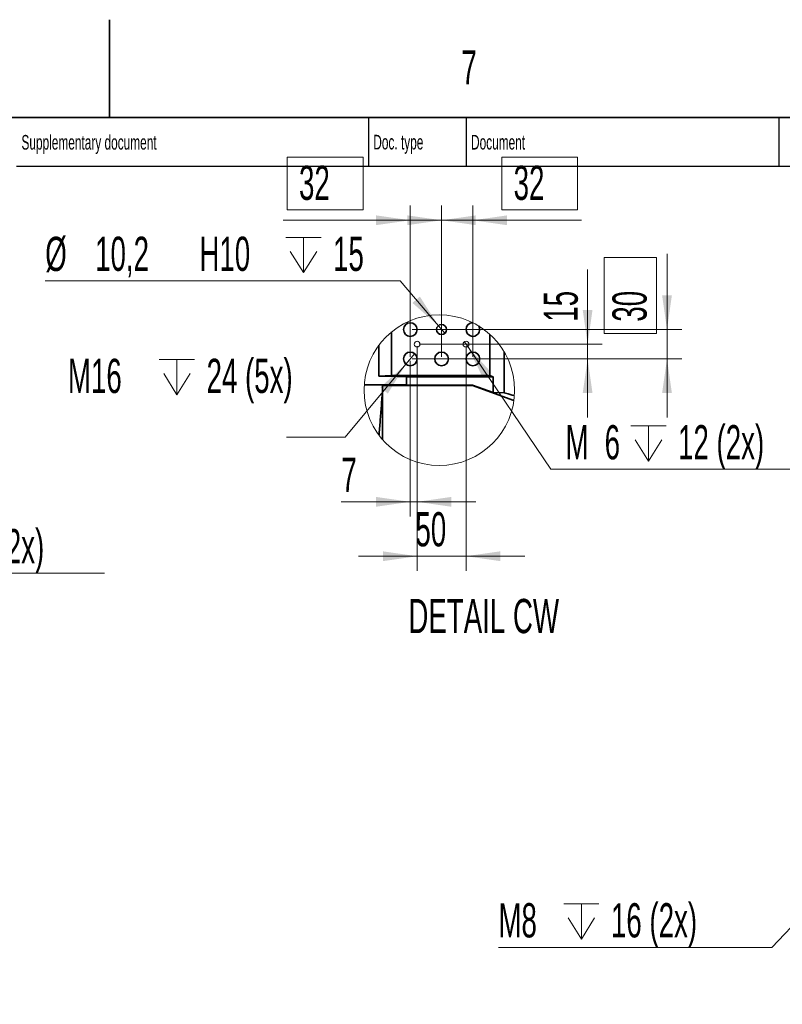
# Model space of a CAD drawing. Header units: millimetres. Extents: x 0 to 11920, y 0 to 8400.
# Tile 117 of 121: x 8766 to 10327, y 6385 to 8400. Entities that reach past the tile are written whole.
import ezdxf

# ---------------------------------------------------------------- set-up
doc = ezdxf.new("R2010")
doc.units = ezdxf.units.MM
doc.header["$LTSCALE"] = 20
doc.styles.add('SLDTEXTSTYLE0', font='TXT', dxfattribs={"width": 0.605})
doc.dimstyles.new('SLDDIMSTYLE11', dxfattribs={"dimtxt": 70, "dimasz": 70, "dimexe": 0, "dimexo": 0.0625, "dimgap": 17.5, "dimtad": 1, "dimdec": 1, "dimlfac": 0.5, "dimrnd": 1e-09, "dimzin": 12, "dimdsep": 46, "dimtxsty": 'SLDTEXTSTYLE0', "dimsah": 1, "dimcen": 0.09, "dimadec": 0, "dimazin": 3, "dimtfac": 1, "dimtmove": 0, "dimatfit": 0, "dimfxl": 1, "dimfrac": 2, "dimtolj": 1, "dimtzin": 12, "dimarcsym": 0})
doc.dimstyles.new('SLDDIMSTYLE14', dxfattribs={"dimtxt": 70, "dimasz": 70, "dimexe": 0, "dimexo": 0.0625, "dimgap": 17.5, "dimtad": 0, "dimtih": 1, "dimtoh": 1, "dimdec": 1, "dimlfac": 0.5, "dimrnd": 1e-09, "dimzin": 12, "dimdsep": 46, "dimtxsty": 'SLDTEXTSTYLE0', "dimblk1": 'NONE', "dimsah": 1, "dimcen": 0, "dimadec": 0, "dimazin": 3, "dimtfac": 1, "dimtmove": 0, "dimatfit": 3, "dimldrblk": 'NONE', "dimfxl": 1, "dimfrac": 2, "dimtolj": 1, "dimtzin": 12, "dimarcsym": 0})
doc.dimstyles.new('SLDDIMSTYLE18', dxfattribs={"dimtxt": 70, "dimasz": 70, "dimexe": 0, "dimexo": 0.0625, "dimgap": -17.5, "dimtad": 1, "dimdec": 1, "dimlfac": 0.5, "dimrnd": 1e-09, "dimzin": 12, "dimdsep": 46, "dimtxsty": 'SLDTEXTSTYLE0', "dimsah": 1, "dimcen": 0.09, "dimadec": 0, "dimazin": 3, "dimtfac": 1, "dimtmove": 0, "dimatfit": 0, "dimfxl": 1, "dimfrac": 2, "dimtolj": 1, "dimarcsym": 0})
doc.dimstyles.new('SLDDIMSTYLE20', dxfattribs={"dimtxt": 70, "dimasz": 70, "dimexe": 0, "dimexo": 0.0625, "dimgap": 17.5, "dimtad": 0, "dimtih": 1, "dimtoh": 1, "dimdec": 1, "dimlfac": 0.5, "dimrnd": 1e-09, "dimzin": 12, "dimdsep": 46, "dimtxsty": 'SLDTEXTSTYLE0', "dimblk1": 'NONE', "dimsah": 1, "dimcen": 0, "dimadec": 0, "dimazin": 3, "dimtfac": 1, "dimtmove": 0, "dimatfit": 3, "dimldrblk": 'NONE', "dimfxl": 1, "dimfrac": 2, "dimtolj": 1, "dimtzin": 12, "dimarcsym": 0})

# ---------------------------------------------------------------- blocks, each defined once
blk = doc.blocks.new('SW_SYMBOL_HOLE_DEPTH')
at = {"color": 0, "linetype": 'Continuous', "lineweight": 18}
for p, q in [((0, 17500), (16000, 17500)), ((8000, 17500), (8000, 1500)), ((2000, 11100), (8000, 1500)), ((14000, 11100), (8000, 1500))]:
    blk.add_line(p, q, dxfattribs=at)
blk = doc.blocks.new('_D_64')
at = {"color": 7, "linetype": 'Continuous', "lineweight": 0}
for p, q in [((10700.7, 6919), (10689.3, 6907)), ((10689.3, 6907), (10305.6, 6501.8)), ((10305.6, 6501.8), (9746.1, 6501.8))]:
    blk.add_line(p, q, dxfattribs=at)
at = {"color": 7, "linetype": 'Continuous', "lineweight": 18}
blk.add_solid([(10689.3, 6907), (10633.9, 6863), (10648.4, 6849.3)], dxfattribs=at)
at = {"color": 7, "linetype": 'Continuous', "lineweight": 18, "xscale": 0.0045117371, "yscale": 0.0045117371, "zscale": 0.0045117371}
blk.add_blockref('SW_SYMBOL_HOLE_DEPTH', (9879.7, 6512), dxfattribs=at)
at = {"color": 7, "linetype": 'Continuous', "lineweight": 18, "char_height": 70, "attachment_point": 1, "style": 'SLDTEXTSTYLE0'}
for s, insert in [('M8', (9746.1, 6592.3)), ('16 (2x)', (9976.4, 6592.3))]:
    blk.add_mtext(s, dxfattribs=dict(at, insert=insert))
blk = doc.blocks.new('_None')
blk = doc.blocks.new('_D_109')
at = {"color": 7, "linetype": 'Continuous', "lineweight": 0}
for p, q in [((8128.6, 7657.8), (8135.1, 7647.7)), ((8135.1, 7647.7), (8380.2, 7267.4)), ((8380.2, 7267.4), (8939.7, 7267.4))]:
    blk.add_line(p, q, dxfattribs=at)
at = {"color": 7, "linetype": 'Continuous', "lineweight": 18}
blk.add_solid([(8135.1, 7647.7), (8164.6, 7583.4), (8181.4, 7594.3)], dxfattribs=at)
at = {"color": 7, "linetype": 'Continuous', "lineweight": 18, "xscale": 0.0045117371, "yscale": 0.0045117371, "zscale": 0.0045117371}
blk.add_blockref('SW_SYMBOL_HOLE_DEPTH', (8543.7, 7277.5), dxfattribs=at)
at = {"color": 7, "linetype": 'Continuous', "lineweight": 18, "char_height": 70, "attachment_point": 1, "style": 'SLDTEXTSTYLE0'}
for s, insert in [('M', (8410.2, 7357.8)), ('6', (8490.3, 7357.8)), ('12 (2x)', (8640.4, 7357.8))]:
    blk.add_mtext(s, dxfattribs=dict(at, insert=insert))
blk = doc.blocks.new('_D_120')
at = {"color": 7, "linetype": 'Continuous', "lineweight": 0}
for p, q in [((9676.4, 7741), (9683.2, 7731.1)), ((9683.2, 7731.1), (9853.4, 7480)), ((9853.4, 7480), (10412.9, 7480))]:
    blk.add_line(p, q, dxfattribs=at)
at = {"color": 7, "linetype": 'Continuous', "lineweight": 18}
blk.add_solid([(9683.2, 7731.1), (9714.2, 7667.5), (9730.7, 7678.7)], dxfattribs=at)
at = {"color": 7, "linetype": 'Continuous', "lineweight": 18, "xscale": 0.0045117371, "yscale": 0.0045117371, "zscale": 0.0045117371}
blk.add_blockref('SW_SYMBOL_HOLE_DEPTH', (10017, 7490.2), dxfattribs=at)
at = {"color": 7, "linetype": 'Continuous', "lineweight": 18, "char_height": 70, "attachment_point": 1, "style": 'SLDTEXTSTYLE0'}
for s, insert in [('12 (2x)', (10113.7, 7570.5)), ('M', (9883.4, 7570.5)), ('6', (9963.5, 7570.5))]:
    blk.add_mtext(s, dxfattribs=dict(at, insert=insert))
blk = doc.blocks.new('_D_121')
at = {"color": 7, "linetype": 'Continuous', "lineweight": 0}
for p, q in [((9579.8, 7732), (9579.8, 7383.5)), ((9565.8, 7702), (9565.8, 7383.5)), ((9565.8, 7413.5), (9424.6, 7413.5)), ((9579.8, 7413.5), (9565.8, 7413.5)), ((9579.8, 7413.5), (9699.8, 7413.5))]:
    blk.add_line(p, q, dxfattribs=at)
at = {"color": 7, "linetype": 'Continuous', "lineweight": 18}
for points in [[(9565.8, 7413.5), (9495.8, 7423.5), (9495.8, 7403.5)], [(9579.8, 7413.5), (9649.8, 7403.5), (9649.8, 7423.5)]]:
    blk.add_solid(points, dxfattribs=at)
at = {"color": 7, "linetype": 'Continuous', "lineweight": 18, "insert": (9424.6, 7503.7), "char_height": 70, "attachment_point": 1, "style": 'SLDTEXTSTYLE0'}
blk.add_mtext('7', dxfattribs=at)
blk = doc.blocks.new('_D_122')
at = {"color": 7, "linetype": 'Continuous', "lineweight": 0}
for p, q in [((9928.6, 7736), (9928.6, 7889)), ((9583.8, 7736), (9958.6, 7736)), ((9928.6, 7736), (9928.6, 7706)), ((9569.8, 7706), (9958.6, 7706)), ((9928.6, 7706), (9928.6, 7586))]:
    blk.add_line(p, q, dxfattribs=at)
at = {"color": 7, "linetype": 'Continuous', "lineweight": 18}
for points in [[(9928.6, 7736), (9938.6, 7806), (9918.6, 7806)], [(9928.6, 7706), (9918.6, 7636), (9938.6, 7636)]]:
    blk.add_solid(points, dxfattribs=at)
at = {"color": 7, "linetype": 'Continuous', "lineweight": 18, "insert": (9838.4, 7782.1), "char_height": 70, "attachment_point": 1, "rotation": 90, "style": 'SLDTEXTSTYLE0'}
blk.add_mtext('15', dxfattribs=at)
blk = doc.blocks.new('_D_123')
at = {"color": 7, "linetype": 'Continuous', "lineweight": 0}
for p, q in [((9579.8, 7732), (9579.8, 7272.2)), ((9679.8, 7732), (9679.8, 7272.2)), ((9579.8, 7302.2), (9459.8, 7302.2)), ((9579.8, 7302.2), (9679.8, 7302.2)), ((9679.8, 7302.2), (9799.8, 7302.2))]:
    blk.add_line(p, q, dxfattribs=at)
at = {"color": 7, "linetype": 'Continuous', "lineweight": 18}
for points in [[(9579.8, 7302.2), (9509.8, 7312.2), (9509.8, 7292.2)], [(9679.8, 7302.2), (9749.8, 7292.2), (9749.8, 7312.2)]]:
    blk.add_solid(points, dxfattribs=at)
at = {"color": 7, "linetype": 'Continuous', "lineweight": 18, "insert": (9576.3, 7392.4), "char_height": 70, "attachment_point": 1, "style": 'SLDTEXTSTYLE0'}
blk.add_mtext('50', dxfattribs=at)
blk = doc.blocks.new('_D_124')
at = {"color": 7, "linetype": 'Continuous', "lineweight": 0}
for p, q in [((9314, 8011.1), (9314, 8118.5)), ((9314, 8118.5), (9469, 8118.5)), ((9469, 8118.5), (9469, 8011.1)), ((9565.8, 7710), (9565.8, 8019.6)), ((9629.8, 7710), (9629.8, 8019.6)), ((9469, 8011.1), (9314, 8011.1)), ((9565.8, 7989.6), (9305.9, 7989.6)), ((9565.8, 7989.6), (9629.8, 7989.6)), ((9629.8, 7989.6), (9749.8, 7989.6))]:
    blk.add_line(p, q, dxfattribs=at)
at = {"color": 7, "linetype": 'Continuous', "lineweight": 18}
for points in [[(9565.8, 7989.6), (9495.8, 7999.6), (9495.8, 7979.6)], [(9629.8, 7989.6), (9699.8, 7979.6), (9699.8, 7999.6)]]:
    blk.add_solid(points, dxfattribs=at)
at = {"color": 7, "linetype": 'Continuous', "lineweight": 18, "insert": (9338, 8101.3), "char_height": 70, "attachment_point": 1, "style": 'SLDTEXTSTYLE0'}
blk.add_mtext('32', dxfattribs=at)
blk = doc.blocks.new('_D_125')
at = {"color": 7, "linetype": 'Continuous', "lineweight": 0}
for p, q in [((9753.2, 8011.1), (9753.2, 8118.5)), ((9753.2, 8118.5), (9908.2, 8118.5)), ((9908.2, 8118.5), (9908.2, 8011.1)), ((9629.8, 7710), (9629.8, 8019.6)), ((9693.8, 7710), (9693.8, 8019.6)), ((9908.2, 8011.1), (9753.2, 8011.1)), ((9629.8, 7989.6), (9509.8, 7989.6)), ((9693.8, 7989.6), (9629.8, 7989.6)), ((9693.8, 7989.6), (9916.3, 7989.6))]:
    blk.add_line(p, q, dxfattribs=at)
at = {"color": 7, "linetype": 'Continuous', "lineweight": 18}
for points in [[(9629.8, 7989.6), (9559.8, 7999.6), (9559.8, 7979.6)], [(9693.8, 7989.6), (9763.8, 7979.6), (9763.8, 7999.6)]]:
    blk.add_solid(points, dxfattribs=at)
at = {"color": 7, "linetype": 'Continuous', "lineweight": 18, "insert": (9777.2, 8101.3), "char_height": 70, "attachment_point": 1, "style": 'SLDTEXTSTYLE0'}
blk.add_mtext('32', dxfattribs=at)
blk = doc.blocks.new('_D_126')
at = {"color": 7, "linetype": 'Continuous', "lineweight": 0}
for p, q in [((10091.1, 7766), (10091.1, 7921.1)), ((9962.2, 7758), (9962.2, 7913.1)), ((9962.2, 7913.1), (10069.6, 7913.1)), ((10069.6, 7913.1), (10069.6, 7758)), ((9569.8, 7766), (10121.1, 7766)), ((10069.6, 7758), (9962.2, 7758)), ((10091.1, 7766), (10091.1, 7706)), ((9569.8, 7706), (10121.1, 7706)), ((10091.1, 7706), (10091.1, 7586))]:
    blk.add_line(p, q, dxfattribs=at)
at = {"color": 7, "linetype": 'Continuous', "lineweight": 18}
for points in [[(10091.1, 7766), (10101.1, 7836), (10081.1, 7836)], [(10091.1, 7706), (10081.1, 7636), (10101.1, 7636)]]:
    blk.add_solid(points, dxfattribs=at)
at = {"color": 7, "linetype": 'Continuous', "lineweight": 18, "insert": (9979.4, 7782.1), "char_height": 70, "attachment_point": 1, "rotation": 90, "style": 'SLDTEXTSTYLE0'}
blk.add_mtext('30', dxfattribs=at)
blk = doc.blocks.new('_D_127')
at = {"color": 7, "linetype": 'Continuous', "lineweight": 0}
for p, q in [((9544.7, 7865.5), (8818.7, 7865.5)), ((9623.2, 7773.8), (9544.7, 7865.5)), ((9636.4, 7758.3), (9623.2, 7773.8))]:
    blk.add_line(p, q, dxfattribs=at)
at = {"color": 7, "linetype": 'Continuous', "lineweight": 18}
blk.add_solid([(9623.2, 7773.8), (9585.3, 7833.5), (9570.1, 7820.5)], dxfattribs=at)
at = {"color": 7, "linetype": 'Continuous', "lineweight": 18, "xscale": 0.0045117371, "yscale": 0.0045117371, "zscale": 0.0045117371}
blk.add_blockref('SW_SYMBOL_HOLE_DEPTH', (9311, 7875.7), dxfattribs=at)
at = {"color": 7, "linetype": 'Continuous', "lineweight": 18, "char_height": 70, "attachment_point": 1, "style": 'SLDTEXTSTYLE0'}
for s, insert in [('%%c', (8818.7, 7955.8)), ('10,2', (8920.8, 7956)), ('H10', (9134.2, 7956)), ('15', (9407.7, 7956))]:
    blk.add_mtext(s, dxfattribs=dict(at, insert=insert))
blk = doc.blocks.new('_D_128')
at = {"color": 7, "linetype": 'Continuous', "lineweight": 0}
for p, q in [((9574.7, 7716.8), (9556.8, 7695.3)), ((9556.8, 7695.3), (9432.7, 7545.7)), ((9432.7, 7545.7), (9312.7, 7545.7))]:
    blk.add_line(p, q, dxfattribs=at)
at = {"color": 7, "linetype": 'Continuous', "lineweight": 18}
blk.add_solid([(9556.8, 7695.3), (9504.4, 7647.8), (9519.8, 7635)], dxfattribs=at)
at = {"color": 7, "linetype": 'Continuous', "lineweight": 18, "xscale": 0.0045117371, "yscale": 0.0045117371, "zscale": 0.0045117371}
blk.add_blockref('SW_SYMBOL_HOLE_DEPTH', (9052.1, 7625.8), dxfattribs=at)
at = {"color": 7, "linetype": 'Continuous', "lineweight": 18, "char_height": 70, "attachment_point": 1, "style": 'SLDTEXTSTYLE0'}
for s, insert in [('M16', (8865.1, 7706.2)), ('24 (5x)', (9148.8, 7706.2))]:
    blk.add_mtext(s, dxfattribs=dict(at, insert=insert))

msp = doc.modelspace()

# ---------------------------------------------------------------- linework, layer by layer
at = {"color": 7, "linetype": 'Continuous', "lineweight": 35}
for p, q in [((8950, 8200), (8950, 8400)), ((11720, 8200), (400, 8200)), ((9527.393905, 7761.095567), (9527.393905, 7671.681447)), ((9728.835968, 7671.681447), (9728.835968, 7755.865021)), ((9501.612929, 7670.608444), (9501.612929, 7734.107657)), ((9757.635442, 7720.504208), (9757.635442, 7636.723204)), ((9501.612929, 7670.608444), (9527.393905, 7671.681447)), ((9728.835968, 7671.681447), (9527.393905, 7671.681447)), ((9558.254627, 7669.586105), (9558.254627, 7652.756615)), ((9735.142199, 7669.586105), (9558.254627, 7669.586105)), ((9728.835968, 7671.681447), (9735.142199, 7669.586105)), ((9735.142199, 7636.957092), (9735.142199, 7669.586105)), ((9558.254627, 7652.756615), (9471.398381, 7652.756615)), ((9509.155539, 7651.617808), (9509.155539, 7540.487571)), ((9692.820219, 7651.617808), (9509.155539, 7651.617808)), ((9557.480244, 7652.316256), (9558.254627, 7652.756615)), ((9557.480244, 7652.316256), (9692.943362, 7652.316256)), ((9692.943362, 7652.316256), (9692.820219, 7651.617808)), ((9777.689187, 7620.728059), (9692.820219, 7651.617808)), ((9692.943362, 7652.316256), (9735.142199, 7636.957092)), ((9735.142199, 7636.957092), (9757.635442, 7636.723204))]:
    msp.add_line(p, q, dxfattribs=at)
at = {"color": 7, "linetype": 'Continuous', "lineweight": 25}
for p, q in [((9480, 8200), (9480, 8100)), ((9680, 8200), (9680, 8100)), ((10320, 8200), (10320, 8100)), ((8760, 8100), (11720, 8100))]:
    msp.add_line(p, q, dxfattribs=at)
at = {"color": 7, "linetype": 'Continuous', "lineweight": 35, "flags": 128}
for points in [[(9501.612929, 7670.608444), (9520.884482, 7670.294566), (9539.775399, 7669.953628), (9558.254627, 7669.586105)], [(9757.635442, 7636.723204), (9766.269771, 7634.247942), (9774.215011, 7632.035298), (9778.755573, 7630.814953)]]:
    msp.add_lwpolyline(points, dxfattribs=at)
at = {"color": 7, "linetype": 'Continuous', "lineweight": 18}
for centre, radius in [((9625.08947, 7641.957774), 154.069803), ((9579.784909, 7736.030614), 6), ((9679.784909, 7736.030614), 6)]:
    msp.add_circle(centre, radius, dxfattribs=at)
at = {"color": 7, "linetype": 'Continuous', "lineweight": 35}
for centre, radius in [((9565.784899, 7766.030593), 13.999997), ((9629.784917, 7766.030639), 10.200016), ((9565.784899, 7706.03065), 13.999997), ((9629.78491, 7706.03065), 13.999997), ((9693.78492, 7706.03065), 13.999997)]:
    msp.add_circle(centre, radius, dxfattribs=at)
for centre, radius, start, end in [((9693.730058, 7766.057055), 13.945162, 90.869793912, 180.108724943), ((9693.750217, 7765.987078), 13.965363, 179.821471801, 31.515111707)]:
    msp.add_arc(centre, radius, start, end, dxfattribs=at)
for points, knots in [([(9501.586048, 7549.85003), (9501.684744, 7550.908891), (9502.702478, 7561.827676), (9504.451925, 7583.217109), (9506.901893, 7614.498924), (9508.39306, 7635.922143), (9509.155539, 7646.876497)], [0, 0, 0, 0, 0.0327810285, 0.3380319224, 0.6615152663, 1, 1, 1, 1]), ([(9557.480244, 7652.316256), (9551.161904, 7652.192668), (9538.380875, 7651.942669), (9525.599223, 7651.726907), (9519.136218, 7651.617808)], [0, 0, 0, 0, 0.4943529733, 1, 1, 1, 1])]:
    msp.add_open_spline(points, degree=3, knots=knots, dxfattribs=at)

# ---------------------------------------------------------------- texts
at = {"color": 7, "linetype": 'Continuous', "lineweight": 0, "style": 'SLDTEXTSTYLE0'}
for s, insert, char_height, attachment_point in [('7', (9670.335811, 8337.439148), 70, 1), ('Supplementary document', (8770.017011, 8164.144153), 30, 1), ('Doc. type', (9489.986946, 8164.460504), 30, 1), ('Document', (9690.039883, 8164.312369), 30, 1), ('DETAIL CW', (9715.988585, 7214.861729), 70, 2)]:
    msp.add_mtext(s, dxfattribs=dict(at, insert=insert, char_height=char_height, attachment_point=attachment_point))

# ---------------------------------------------------------------- dimensions: what is measured, and where the dimension line sits
at = {"color": 7, "linetype": 'Continuous', "lineweight": 18}
for base, p1, p2, dimstyle, picture, middle in [((9629.784909, 7989.580795), (9565.784909, 7706.030614), (9629.784909, 7706.030614), 'SLDDIMSTYLE18', '_D_124', (9391.501856, 7989.580795)), ((9629.784909, 7989.580795), (9693.784909, 7706.030614), (9629.784909, 7706.030614), 'SLDDIMSTYLE18', '_D_125', (9830.699217, 7989.580795)), ((9565.784909, 7413.504873), (9579.784909, 7736.030614), (9565.784909, 7706.030614), 'SLDDIMSTYLE11', '_D_121', (9451.35971, 7413.504873)), ((9679.784909, 7302.150615), (9579.784909, 7736.030614), (9679.784909, 7736.030614), 'SLDDIMSTYLE11', '_D_123', (9629.784909, 7302.150615))]:
    dim = msp.add_linear_dim(base=base, p1=p1, p2=p2, dimstyle=dimstyle, dxfattribs=at)
    dim.commit()
    dim.dimension.update_dxf_attribs({"geometry": picture, "text_midpoint": middle, "dimtype": 160})
dim = msp.add_diameter_dim_2p(p1=(9636.414979, 7758.279345), p2=(9623.15484, 7773.781883), text='<> H10{\\fGDT;x}15', dimstyle='SLDDIMSTYLE20', dxfattribs=at)
dim.commit()
dim.dimension.update_dxf_attribs({"geometry": '_D_127', "text_midpoint": (9166.703647, 7920.950974), "dimtype": 163})
for base, p1, dimstyle, picture, middle in [((10091.076387, 7706.030614), (9565.784909, 7766.030614), 'SLDDIMSTYLE18', '_D_126', (10091.076387, 7835.56582)), ((9928.61524, 7706.030614), (9579.784909, 7736.030614), 'SLDDIMSTYLE11', '_D_122', (9928.61524, 7835.56582))]:
    dim = msp.add_linear_dim(base=base, p1=p1, p2=(9565.784909, 7706.030614), angle=90, dimstyle=dimstyle, dxfattribs=at)
    dim.commit()
    dim.dimension.update_dxf_attribs({"geometry": picture, "text_midpoint": middle, "dimtype": 160})
for p1, p2, text, picture, middle in [((9676.417252, 7740.996385), (9683.152567, 7731.064842), 'M<>{\\fGDT;x}12 (2x)', '_D_120', (10148.15143, 7535.456833)), ((9574.727779, 7716.802108), (9556.84204, 7695.259119), 'M16{\\fGDT;x}24 (5x)', '_D_128', (9156.556592, 7669.541437)), ((8128.608347, 7657.793072), (8135.107932, 7647.705683), 'M<>{\\fGDT;x}12 (2x)', '_D_109', (8674.911596, 7322.81403)), ((10700.728845, 6919.008304), (10689.314238, 6906.955639), 'M8{\\fGDT;x}16 (2x)', '_D_64', (10010.884133, 6555.651958))]:
    dim = msp.add_diameter_dim_2p(p1=p1, p2=p2, text=text, dimstyle='SLDDIMSTYLE14', override={"dimpost": '<>'}, dxfattribs=at)
    dim.commit()
    dim.dimension.update_dxf_attribs({"geometry": picture, "text_midpoint": middle, "dimtype": 163})

doc.saveas('drawing.dxf')
